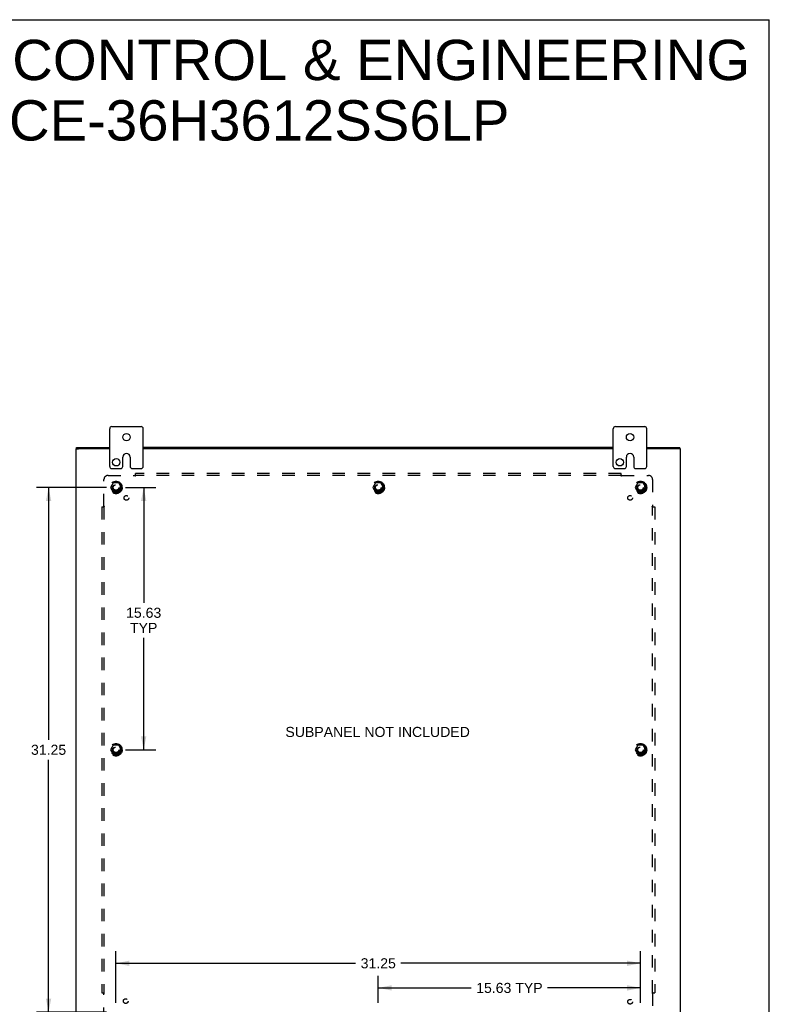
# Model space of a CAD drawing. Header units: inches. Extents: x 0 to 136, y 0 to 88.
# Tile 8 of 8: x 91 to 136, y 29 to 88. Entities that reach past the tile are written whole.
import ezdxf

# ---------------------------------------------------------------- set-up
doc = ezdxf.new("R2010")
doc.units = ezdxf.units.IN
doc.header["$LTSCALE"] = 7.48
doc.header["$MEASUREMENT"] = 0
doc.linetypes.add('HIDDEN', pattern=[0.2, 0.1, -0.1])
doc.layers.get('0').update_dxf_attribs({"linetype": 'CONTINUOUS'})
for name, color, linetype in [('DEFAULT_2', 8, 'HIDDEN'), ('DIMENSIONS', 7, 'CONTINUOUS'), ('SUBPANEL', 7, 'CONTINUOUS')]:
    doc.layers.add(name, color=color, linetype=linetype)
doc.styles.get("Standard").update_dxf_attribs({"font": 'arial.ttf'})
doc.dimstyles.new('DIMSTYLE_1', dxfattribs={"dimtxt": 0.6, "dimasz": 0.8, "dimexe": 0.09, "dimexo": 0.07, "dimgap": 0.0375, "dimtad": 0, "dimtih": 1, "dimtoh": 1, "dimzin": 4, "dimdsep": 46, "dimtxsty": 'Standard', "dimblk": '_FILLED', "dimblk1": '_FILLED', "dimblk2": '_FILLED', "dimcen": 0.09, "dimadec": 3, "dimazin": 1, "dimtfac": 1, "dimtdec": 3, "dimtofl": 0, "dimtmove": 0, "dimatfit": 3, "dimldrblk": '_FILLED', "dimfxl": 0, "dimtolj": 1, "dimtzin": 4, "dimarcsym": 0})

# ---------------------------------------------------------------- blocks, each defined once
blk = doc.blocks.new('_FILLED')
at = {"color": 0, "linetype": 'ByBlock'}
blk.add_solid([(0, 0), (-1, 0.2), (-1, -0.2)], dxfattribs=at)
blk = doc.blocks.new('*D10')
at = {"layer": 'DIMENSIONS', "color": 2, "linetype": 'Continuous'}
for p, q in [((97.637, 60.134), (99.447, 60.134)), ((98.727, 60.134), (98.727, 53.271)), ((98.727, 44.509), (98.727, 51.171)), ((97.637, 44.509), (99.447, 44.509))]:
    blk.add_line(p, q, dxfattribs=at)
at = {"layer": 'DIMENSIONS', "color": 2, "linetype": 'Continuous', "xscale": 0.8, "yscale": 0.8, "zscale": 0.8}
for p, rotation in [((98.727, 60.134), 90), ((98.727, 44.509), 270)]:
    blk.add_blockref('_FILLED', p, dxfattribs=dict(at, rotation=rotation))
at = {"layer": 'DIMENSIONS', "color": 2, "linetype": 'Continuous', "insert": (98.727, 52.971), "char_height": 0.6, "width": 2.09665, "attachment_point": 2, "line_spacing_factor": 0.9}
blk.add_mtext('15.63\\PTYP', dxfattribs=at)
blk = doc.blocks.new('*D11')
at = {"layer": 'DIMENSIONS', "color": 2, "linetype": 'Continuous'}
for p, q in [((96.517, 60.134), (92.341, 60.134)), ((93.061, 60.134), (93.061, 45.109)), ((93.061, 28.884), (93.061, 43.909)), ((96.517, 28.884), (92.341, 28.884))]:
    blk.add_line(p, q, dxfattribs=at)
at = {"layer": 'DIMENSIONS', "color": 2, "linetype": 'Continuous', "xscale": 0.8, "yscale": 0.8, "zscale": 0.8}
for p, rotation in [((93.061, 60.134), 90), ((93.061, 28.884), 270)]:
    blk.add_blockref('_FILLED', p, dxfattribs=dict(at, rotation=rotation))
at = {"layer": 'DIMENSIONS', "color": 2, "linetype": 'Continuous', "insert": (93.061, 44.809), "char_height": 0.6, "width": 2.09665, "attachment_point": 2, "line_spacing_factor": 0.9}
blk.add_mtext('31.25', dxfattribs=at)
blk = doc.blocks.new('*D12')
at = {"layer": 'DIMENSIONS', "color": 2, "linetype": 'Continuous'}
for p, q in [((97.077, 29.444), (97.077, 32.511)), ((128.327, 29.444), (128.327, 32.511)), ((97.077, 31.791), (111.354, 31.791)), ((128.327, 31.791), (114.05, 31.791))]:
    blk.add_line(p, q, dxfattribs=at)
at = {"layer": 'DIMENSIONS', "color": 2, "linetype": 'Continuous', "xscale": 0.8, "yscale": 0.8, "zscale": 0.8, "rotation": 180}
blk.add_blockref('_FILLED', (97.077, 31.791), dxfattribs=at)
at = {"layer": 'DIMENSIONS', "color": 2, "linetype": 'Continuous', "xscale": 0.8, "yscale": 0.8, "zscale": 0.8}
blk.add_blockref('_FILLED', (128.327, 31.791), dxfattribs=at)
at = {"layer": 'DIMENSIONS', "color": 2, "linetype": 'Continuous', "insert": (112.702, 32.091), "char_height": 0.6, "width": 2.09665, "attachment_point": 2, "line_spacing_factor": 0.9}
blk.add_mtext('31.25', dxfattribs=at)
blk = doc.blocks.new('*D13')
at = {"layer": 'DIMENSIONS', "color": 2, "linetype": 'Continuous'}
for p, q in [((112.702, 29.444), (112.702, 31.045)), ((128.327, 29.444), (128.327, 31.045)), ((112.702, 30.325), (118.237, 30.325)), ((128.327, 30.325), (122.792, 30.325))]:
    blk.add_line(p, q, dxfattribs=at)
at = {"layer": 'DIMENSIONS', "color": 2, "linetype": 'Continuous', "xscale": 0.8, "yscale": 0.8, "zscale": 0.8, "rotation": 180}
blk.add_blockref('_FILLED', (112.702, 30.325), dxfattribs=at)
at = {"layer": 'DIMENSIONS', "color": 2, "linetype": 'Continuous', "xscale": 0.8, "yscale": 0.8, "zscale": 0.8}
blk.add_blockref('_FILLED', (128.327, 30.325), dxfattribs=at)
at = {"layer": 'DIMENSIONS', "color": 2, "linetype": 'Continuous', "insert": (120.515, 30.625), "char_height": 0.6, "width": 3.95465, "attachment_point": 2, "line_spacing_factor": 0.9}
blk.add_mtext('15.63 TYP', dxfattribs=at)

msp = doc.modelspace()

# ---------------------------------------------------------------- linework, layer by layer
at = {"color": 7, "linetype": 'Continuous'}
for p, q in [((0, 88), (136, 88)), ((136, 0), (136, 88)), ((96.702, 61.384), (96.702, 63.634)), ((96.827, 63.759), (98.577, 63.759)), ((98.702, 61.384), (98.702, 63.634)), ((126.702, 61.384), (126.702, 63.634)), ((126.827, 63.759), (128.577, 63.759)), ((128.702, 61.384), (128.702, 63.634)), ((94.702, 62.434), (94.852, 62.434)), ((94.727, 62.434), (94.727, 62.509)), ((130.702, 62.434), (130.552, 62.434)), ((130.677, 62.434), (130.677, 62.509)), ((97.483, 61.384), (97.483, 61.946)), ((97.921, 61.946), (97.921, 61.384)), ((127.483, 61.384), (127.483, 61.946)), ((127.921, 61.946), (127.921, 61.384)), ((96.827, 61.259), (97.358, 61.259)), ((98.046, 61.259), (98.577, 61.259)), ((126.827, 61.259), (127.358, 61.259)), ((128.046, 61.259), (128.577, 61.259))]:
    msp.add_line(p, q, dxfattribs=at)
at = {"color": 3, "linetype": 'Continuous'}
for p, q in [((94.702, 26.584), (94.702, 62.434)), ((94.727, 62.509), (96.702, 62.509)), ((96.702, 62.434), (94.857, 62.434)), ((126.702, 62.509), (98.702, 62.509)), ((126.702, 62.434), (98.702, 62.434)), ((128.702, 62.509), (130.677, 62.509)), ((130.547, 62.434), (128.702, 62.434)), ((130.702, 26.584), (130.702, 62.434))]:
    msp.add_line(p, q, dxfattribs=at)
at = {"color": 7, "linetype": 'Continuous'}
for centre in [(97.702, 63.134), (127.702, 63.134), (97.093, 61.634), (127.093, 61.634)]:
    msp.add_circle(centre, 0.219, dxfattribs=at)
for centre, radius, start, end in [((96.827, 63.634), 0.125, 90, 180), ((98.577, 63.634), 0.125, 0, 90), ((126.827, 63.634), 0.125, 90, 180), ((128.577, 63.634), 0.125, 0, 90), ((97.702, 61.946), 0.219, 0, 180), ((127.702, 61.946), 0.219, 0, 180), ((96.827, 61.384), 0.125, 180, 270), ((97.358, 61.384), 0.125, 270.00009, 360), ((98.046, 61.384), 0.125, 180, 269.99991), ((98.577, 61.384), 0.125, 270, 360), ((126.827, 61.384), 0.125, 180, 270), ((127.358, 61.384), 0.125, 270.00009, 360), ((128.046, 61.384), 0.125, 180, 269.99991), ((128.577, 61.384), 0.125, 270, 360)]:
    msp.add_arc(centre, radius, start, end, dxfattribs=at)
at = {"layer": 'DEFAULT_2', "color": 8, "linetype": 'HIDDEN'}
for p, q in [((96.914, 60.406), (96.759, 60.139)), ((96.759, 60.129), (96.914, 59.861)), ((97.231, 60.411), (96.923, 60.411)), ((97.231, 59.856), (96.923, 59.856)), ((97.395, 60.139), (97.24, 60.406)), ((97.24, 59.861), (97.395, 60.129)), ((112.539, 60.406), (112.384, 60.139)), ((112.384, 60.129), (112.539, 59.861)), ((112.856, 60.411), (112.548, 60.411)), ((112.856, 59.856), (112.548, 59.856)), ((113.02, 60.139), (112.865, 60.406)), ((112.865, 59.861), (113.02, 60.129)), ((128.164, 60.406), (128.009, 60.139)), ((128.009, 60.129), (128.164, 59.861)), ((128.481, 60.411), (128.173, 60.411)), ((128.481, 59.856), (128.173, 59.856)), ((128.645, 60.139), (128.49, 60.406)), ((128.49, 59.861), (128.645, 60.129)), ((96.914, 44.781), (96.759, 44.514)), ((97.231, 44.786), (96.923, 44.786)), ((97.395, 44.514), (97.24, 44.781)), ((128.164, 44.781), (128.009, 44.514)), ((128.481, 44.786), (128.173, 44.786)), ((128.645, 44.514), (128.49, 44.781)), ((96.759, 44.504), (96.914, 44.236)), ((97.231, 44.231), (96.923, 44.231)), ((97.24, 44.236), (97.395, 44.504)), ((128.009, 44.504), (128.164, 44.236)), ((128.481, 44.231), (128.173, 44.231)), ((128.49, 44.236), (128.645, 44.504))]:
    msp.add_line(p, q, dxfattribs=at)
for centre, radius in [((97.077, 60.134), 0.372), ((97.077, 60.134), 0.356), ((97.077, 60.134), 0.312), ((112.702, 60.134), 0.372), ((112.702, 60.134), 0.356), ((112.702, 60.134), 0.312), ((128.327, 60.134), 0.372), ((128.327, 60.134), 0.356), ((128.327, 60.134), 0.312), ((97.077, 60.134), 0.204), ((97.077, 60.134), 0.188), ((97.077, 60.134), 0.183), ((97.077, 60.134), 0.165), ((112.702, 60.134), 0.204), ((112.702, 60.134), 0.188), ((112.702, 60.134), 0.183), ((112.702, 60.134), 0.165), ((128.327, 60.134), 0.204), ((128.327, 60.134), 0.188), ((128.327, 60.134), 0.183), ((128.327, 60.134), 0.165), ((97.077, 44.509), 0.372), ((97.077, 44.509), 0.356), ((97.077, 44.509), 0.312), ((97.077, 44.509), 0.204), ((97.077, 44.509), 0.188), ((97.077, 44.509), 0.183), ((97.077, 44.509), 0.165), ((128.327, 44.509), 0.372), ((128.327, 44.509), 0.356), ((128.327, 44.509), 0.312), ((128.327, 44.509), 0.204), ((128.327, 44.509), 0.188), ((128.327, 44.509), 0.183), ((128.327, 44.509), 0.165)]:
    msp.add_circle(centre, radius, dxfattribs=at)
for centre, start, end in [((96.768, 60.134), 150.01268, 209.98829), ((96.923, 60.401), 90.01235, 149.98915), ((96.923, 59.866), 210.01204, 269.98872), ((97.231, 60.401), 30.01204, 89.98872), ((97.231, 59.866), 270.01235, 329.98915), ((97.386, 60.134), 330.01268, 29.98829), ((112.393, 60.134), 150.01268, 209.98829), ((112.548, 60.401), 90.01235, 149.98915), ((112.548, 59.866), 210.01204, 269.98872), ((112.856, 60.401), 30.01204, 89.98872), ((112.856, 59.866), 270.01235, 329.98915), ((113.011, 60.134), 330.01268, 29.98829), ((128.018, 60.134), 150.01268, 209.98829), ((128.173, 60.401), 90.01235, 149.98915), ((128.173, 59.866), 210.01204, 269.98872), ((128.481, 60.401), 30.01204, 89.98872), ((128.481, 59.866), 270.01235, 329.98915), ((128.636, 60.134), 330.01268, 29.98829), ((96.923, 44.776), 90.01235, 149.98915), ((97.231, 44.776), 30.01204, 89.98872), ((128.173, 44.776), 90.01235, 149.98915), ((128.481, 44.776), 30.01204, 89.98872), ((96.768, 44.509), 150.01268, 209.98829), ((96.923, 44.241), 210.01204, 269.98872), ((97.231, 44.241), 270.01235, 329.98915), ((97.386, 44.509), 330.01268, 29.98829), ((128.018, 44.509), 150.01268, 209.98829), ((128.173, 44.241), 210.01204, 269.98872), ((128.481, 44.241), 270.01235, 329.98915), ((128.636, 44.509), 330.01268, 29.98829)]:
    msp.add_arc(centre, 0.01, start, end, dxfattribs=at)
at = {"layer": 'SUBPANEL', "color": 8, "linetype": 'HIDDEN'}
for p, q in [((96.358, 59.013), (96.358, 60.602)), ((96.608, 60.852), (98.198, 60.852)), ((98.211, 60.833), (98.207, 60.839)), ((98.212, 60.867), (98.209, 60.864)), ((98.216, 60.871), (98.212, 60.867)), ((98.233, 60.812), (98.233, 60.977)), ((127.171, 60.977), (98.233, 60.977)), ((127.171, 60.852), (98.233, 60.852)), ((127.171, 60.812), (127.171, 60.977)), ((127.206, 60.852), (128.796, 60.852)), ((129.046, 60.602), (129.046, 59.013)), ((96.233, 58.977), (96.233, 30.04)), ((96.233, 58.977), (96.399, 58.977)), ((96.358, 58.977), (96.358, 30.04)), ((129.005, 58.977), (129.171, 58.977)), ((129.026, 59), (129.032, 59.003)), ((129.046, 30.04), (129.046, 58.977)), ((129.06, 58.999), (129.057, 59.002)), ((129.064, 58.995), (129.06, 58.999)), ((129.171, 58.977), (129.171, 30.04)), ((96.233, 30.04), (96.399, 30.04)), ((96.34, 30.023), (96.344, 30.019)), ((96.344, 30.019), (96.347, 30.015)), ((96.358, 28.415), (96.358, 30.005)), ((96.378, 30.018), (96.372, 30.014)), ((129.005, 30.04), (129.171, 30.04)), ((129.046, 30.005), (129.046, 28.415))]:
    msp.add_line(p, q, dxfattribs=at)
for points in [[(98.209, 60.864), (98.207, 60.862), (98.205, 60.86), (98.203, 60.858), (98.202, 60.857), (98.2, 60.855), (98.199, 60.854), (98.198, 60.852)], [(98.207, 60.839), (98.206, 60.841), (98.205, 60.844), (98.203, 60.846), (98.202, 60.848), (98.2, 60.849), (98.199, 60.851), (98.198, 60.852)], [(98.233, 60.812), (98.232, 60.812), (98.23, 60.813), (98.229, 60.814), (98.227, 60.814), (98.226, 60.815), (98.224, 60.816), (98.223, 60.818), (98.222, 60.819), (98.22, 60.82), (98.219, 60.822), (98.217, 60.823), (98.216, 60.825), (98.215, 60.827), (98.214, 60.829), (98.212, 60.831), (98.211, 60.833)], [(98.233, 60.891), (98.232, 60.889), (98.23, 60.887), (98.229, 60.885), (98.228, 60.884), (98.226, 60.882), (98.225, 60.88), (98.223, 60.879), (98.222, 60.877), (98.221, 60.875), (98.219, 60.874), (98.218, 60.873), (98.216, 60.871)], [(127.171, 60.891), (127.172, 60.889), (127.174, 60.887), (127.175, 60.885), (127.176, 60.884), (127.178, 60.882), (127.179, 60.88), (127.181, 60.879), (127.182, 60.877), (127.184, 60.875), (127.185, 60.874), (127.186, 60.873), (127.188, 60.871)], [(127.171, 60.812), (127.172, 60.812), (127.174, 60.813), (127.175, 60.814), (127.177, 60.814), (127.178, 60.815), (127.18, 60.816), (127.181, 60.818), (127.183, 60.819), (127.184, 60.82), (127.185, 60.822), (127.187, 60.823), (127.188, 60.825), (127.189, 60.827), (127.19, 60.829), (127.192, 60.831), (127.193, 60.833), (127.197, 60.839)], [(127.188, 60.871), (127.194, 60.865), (127.196, 60.864), (127.197, 60.862), (127.199, 60.86), (127.201, 60.858), (127.202, 60.857), (127.204, 60.855), (127.205, 60.854), (127.206, 60.852)], [(127.197, 60.839), (127.198, 60.841), (127.2, 60.844), (127.201, 60.846), (127.202, 60.848), (127.204, 60.849), (127.205, 60.851), (127.206, 60.852)], [(96.32, 58.977), (96.322, 58.979), (96.324, 58.98), (96.325, 58.982), (96.327, 58.983), (96.329, 58.985), (96.331, 58.986), (96.332, 58.987), (96.334, 58.989), (96.335, 58.99), (96.337, 58.992), (96.338, 58.993), (96.34, 58.995), (96.342, 58.997)], [(96.342, 58.997), (96.346, 59.001), (96.347, 59.002), (96.349, 59.004), (96.351, 59.006), (96.352, 59.007), (96.354, 59.009), (96.356, 59.01), (96.357, 59.012), (96.358, 59.013)], [(96.372, 59.003), (96.369, 59.005), (96.367, 59.006), (96.365, 59.008), (96.363, 59.009), (96.361, 59.01), (96.36, 59.012), (96.358, 59.013)], [(96.399, 58.977), (96.399, 58.979), (96.398, 58.981), (96.397, 58.982), (96.396, 58.984), (96.395, 58.985), (96.394, 58.986), (96.393, 58.988), (96.392, 58.989), (96.39, 58.991), (96.389, 58.992), (96.387, 58.993), (96.386, 58.995), (96.384, 58.996), (96.382, 58.997), (96.38, 58.998), (96.378, 59), (96.372, 59.003)], [(129.005, 58.977), (129.006, 58.979), (129.006, 58.981), (129.007, 58.982), (129.008, 58.984), (129.009, 58.985), (129.01, 58.986), (129.011, 58.988), (129.012, 58.989), (129.014, 58.991), (129.015, 58.992), (129.017, 58.993), (129.018, 58.995), (129.02, 58.996), (129.022, 58.997), (129.024, 58.998), (129.026, 59)], [(129.032, 59.003), (129.035, 59.005), (129.037, 59.006), (129.039, 59.008), (129.041, 59.009), (129.043, 59.01), (129.044, 59.012), (129.046, 59.013)], [(129.057, 59.002), (129.055, 59.004), (129.053, 59.006), (129.052, 59.007), (129.05, 59.009), (129.048, 59.01), (129.047, 59.012), (129.046, 59.013)], [(129.084, 58.977), (129.082, 58.979), (129.08, 58.98), (129.079, 58.982), (129.077, 58.983), (129.075, 58.985), (129.073, 58.986), (129.072, 58.987), (129.07, 58.989), (129.069, 58.99), (129.067, 58.992), (129.066, 58.993), (129.064, 58.995)], [(96.32, 30.04), (96.322, 30.039), (96.324, 30.037), (96.325, 30.036), (96.327, 30.034), (96.329, 30.033), (96.331, 30.031), (96.332, 30.03), (96.334, 30.029), (96.335, 30.027), (96.337, 30.026), (96.338, 30.024), (96.34, 30.023)], [(96.347, 30.015), (96.349, 30.013), (96.351, 30.012), (96.352, 30.01), (96.354, 30.009), (96.356, 30.007), (96.357, 30.006), (96.358, 30.005)], [(96.372, 30.014), (96.369, 30.013), (96.367, 30.011), (96.365, 30.01), (96.363, 30.009), (96.361, 30.007), (96.36, 30.006), (96.358, 30.005)], [(96.399, 30.04), (96.399, 30.038), (96.398, 30.037), (96.397, 30.035), (96.396, 30.034), (96.395, 30.032), (96.394, 30.031), (96.393, 30.03), (96.392, 30.028), (96.39, 30.027), (96.389, 30.025), (96.387, 30.024), (96.386, 30.023), (96.384, 30.022), (96.382, 30.02), (96.38, 30.019), (96.378, 30.018)], [(129.005, 30.04), (129.006, 30.038), (129.006, 30.037), (129.007, 30.035), (129.008, 30.034), (129.009, 30.032), (129.01, 30.031), (129.011, 30.03), (129.012, 30.028), (129.014, 30.027), (129.015, 30.025), (129.017, 30.024), (129.018, 30.023), (129.02, 30.022), (129.022, 30.02), (129.024, 30.019), (129.026, 30.018), (129.032, 30.014)], [(129.032, 30.014), (129.035, 30.013), (129.037, 30.011), (129.039, 30.01), (129.041, 30.009), (129.043, 30.007), (129.044, 30.006), (129.046, 30.005)], [(129.064, 30.023), (129.059, 30.017), (129.057, 30.015), (129.055, 30.013), (129.053, 30.012), (129.052, 30.01), (129.05, 30.009), (129.048, 30.007), (129.047, 30.006), (129.046, 30.005)], [(129.084, 30.04), (129.082, 30.039), (129.08, 30.037), (129.079, 30.036), (129.077, 30.034), (129.075, 30.033), (129.073, 30.031), (129.072, 30.03), (129.07, 30.029), (129.069, 30.027), (129.067, 30.026), (129.066, 30.024), (129.064, 30.023)]]:
    msp.add_lwpolyline(points, dxfattribs=at)
for centre, radius in [((97.077, 60.134), 0.25), ((112.702, 60.134), 0.25), ((128.327, 60.134), 0.25), ((97.696, 59.515), 0.141), ((127.708, 59.515), 0.141), ((97.077, 44.509), 0.25), ((128.327, 44.509), 0.25), ((97.657, 29.539), 0.141), ((127.708, 29.502), 0.141)]:
    msp.add_circle(centre, radius, dxfattribs=at)
for centre, start, end in [((96.608, 60.602), 90, 180), ((128.796, 60.602), 0, 90)]:
    msp.add_arc(centre, 0.25, start, end, dxfattribs=at)

# ---------------------------------------------------------------- texts
at = {"layer": 'DIMENSIONS', "color": 2, "linetype": 'Continuous', "attachment_point": 2, "line_spacing_factor": 0.9}
for s, insert, char_height, width in [('SAGINAW CONTROL & ENGINEERING\\PSCE-36H3612SS6LP', (104.493, 86.802), 2.4, 60.61561), ('SUBPANEL NOT INCLUDED', (112.665, 45.873), 0.6, 10.97175)]:
    msp.add_mtext(s, dxfattribs=dict(at, insert=insert, char_height=char_height, width=width))

# ---------------------------------------------------------------- dimensions: what is measured, and where the dimension line sits
at = {"layer": 'DIMENSIONS', "color": 2, "linetype": 'Continuous'}
dim = msp.add_linear_dim(base=(93.061, 28.884), p1=(96.587, 60.134), p2=(96.587, 28.884), angle=270, dimstyle='DIMSTYLE_1', dxfattribs=at)
dim.commit()
dim.dimension.update_dxf_attribs({"geometry": '*D11', "text_midpoint": (93.062, 44.505), "dimtype": 160})
dim = msp.add_linear_dim(base=(98.727451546, 44.508745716), p1=(97.567039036, 60.133745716), p2=(97.567039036, 44.508745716), angle=270, text='<>\\PTYP', dimstyle='DIMSTYLE_1', dxfattribs=at)
dim.commit()
dim.dimension.update_dxf_attribs({"geometry": '*D10', "text_midpoint": (98.727451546, 52.220974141), "dimtype": 160})
dim = msp.add_linear_dim(base=(128.327, 31.791), p1=(97.077, 29.374), p2=(128.327, 29.374), dimstyle='DIMSTYLE_1', dxfattribs=at)
dim.commit()
dim.dimension.update_dxf_attribs({"geometry": '*D12', "text_midpoint": (112.703, 31.788), "dimtype": 160})
dim = msp.add_linear_dim(base=(128.327039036, 30.325261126), p1=(112.702039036, 29.373745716), p2=(128.327039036, 29.373745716), text='<> TYP', dimstyle='DIMSTYLE_1', dxfattribs=at)
dim.commit()
dim.dimension.update_dxf_attribs({"geometry": '*D13', "text_midpoint": (120.514539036, 30.325261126), "dimtype": 160})

doc.saveas('drawing.dxf')
